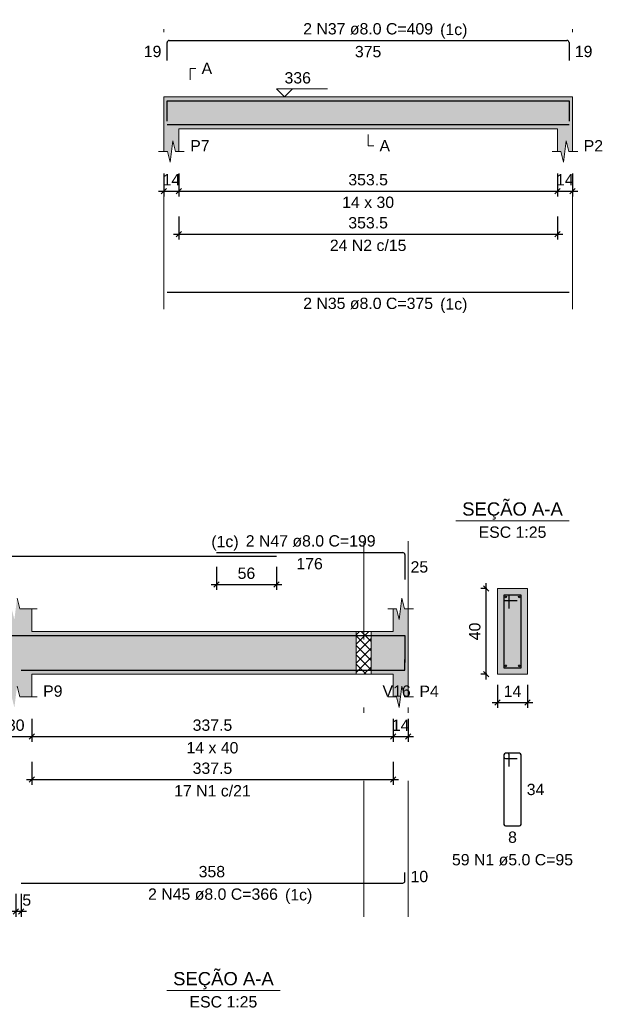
# Model space of a CAD drawing. Header units: millimetres. Extents: x 1434 to 2277, y -793 to -278.
# Tile 92 of 111: x 1865 to 1876, y -404 to -385. Entities that reach past the tile are written whole.
import ezdxf

# ---------------------------------------------------------------- set-up
doc = ezdxf.new("R2010")
doc.units = ezdxf.units.MM
doc.linetypes.add('DASHDOT', pattern=[25.4, 12.7, -6.35, 0, -6.35])
for name, color, linetype, lineweight in [('Descrição da armadura', 7, 'Continuous', 5), ('DT-Barras na forma', 1, 'Continuous', 30), ('DT-Barras no corte', 5, 'Continuous', 5), ('DT-Barras rebatidas', 1, 'Continuous', 30), ('DT-Cotas', 9, 'Continuous', 5), ('DT-Forma', 5, 'Continuous', 5), ('DT-Hachura forma vigas', 252, 'Continuous', 5), ('DT-Hachura intersecção vigas', 9, 'Continuous', 5), ('DT-Hachura seção vigas', 252, 'Continuous', 5), ('DT-Pontilhado', 9, 'DASHDOT', 5), ('DT-Textos', 7, 'Continuous', 5), ('Textos armaduras', 7, 'Continuous', 5)]:
    doc.layers.add(name, color=color, linetype=linetype, lineweight=lineweight)
doc.styles.add('ARIAL', font='arial.ttf')
doc.styles.get("Standard").update_dxf_attribs({"font": 'arial.ttf'})
doc.dimstyles.new('UM_25.000000', dxfattribs={"dimtxt": 0.18, "dimasz": 0.1, "dimexe": 0.1, "dimexo": 0.2, "dimgap": 0, "dimtad": 1, "dimtih": 1, "dimtoh": 1, "dimdec": 1, "dimlfac": 25, "dimzin": 0, "dimdsep": 46, "dimtxsty": 'Standard', "dimcen": 0.09, "dimdle": 0.1, "dimadec": 1, "dimazin": 2, "dimtfac": 1, "dimtdec": 4, "dimtofl": 0, "dimtmove": 0, "dimatfit": 3, "dimfxl": 1, "dimtolj": 1, "dimarcsym": 0})
doc.dimstyles.new('UM_50.000000', dxfattribs={"dimtxt": 0.18, "dimasz": 0.1, "dimexe": 0.1, "dimexo": 0.2, "dimgap": 0, "dimtad": 1, "dimtih": 1, "dimtoh": 1, "dimdec": 1, "dimlfac": 50, "dimzin": 0, "dimdsep": 46, "dimtxsty": 'Standard', "dimcen": 0.09, "dimdle": 0.1, "dimadec": 1, "dimazin": 2, "dimtfac": 1, "dimtdec": 4, "dimtofl": 0, "dimtmove": 0, "dimatfit": 3, "dimfxl": 1, "dimtolj": 1, "dimarcsym": 0})

# ---------------------------------------------------------------- blocks, each defined once
blk = doc.blocks.new('_Oblique')
at = {"color": 0, "linetype": 'ByBlock', "lineweight": -2}
blk.add_line((-0.5, -0.5), (0.5, 0.5), dxfattribs=at)
blk = doc.blocks.new('*D568')
at = {"layer": 'DT-Cotas', "color": 0, "lineweight": -2, "transparency": 16777216}
for p, q in [((1864.807, -398.268), (1864.807, -398.698)), ((1865.407, -398.268), (1865.407, -398.698)), ((1864.707, -398.598), (1865.507, -398.598))]:
    blk.add_line(p, q, dxfattribs=at)
at = {"layer": 'DT-Cotas', "color": 0, "lineweight": -2, "transparency": 16777216, "xscale": 0.1, "yscale": 0.1, "zscale": 0.1, "rotation": 180}
blk.add_blockref('_Oblique', (1864.807, -398.598), dxfattribs=at)
at = {"layer": 'DT-Cotas', "color": 0, "lineweight": -2, "transparency": 16777216, "xscale": 0.1, "yscale": 0.1, "zscale": 0.1}
blk.add_blockref('_Oblique', (1865.407, -398.598), dxfattribs=at)
at = {"layer": 'DT-Cotas', "color": 7, "transparency": 16777216, "insert": (1865.107, -398.386), "char_height": 0.2118, "attachment_point": 5, "rotation": 0.0057, "style": 'ARIAL'}
blk.add_mtext('\\A1;30', dxfattribs=at)
blk = doc.blocks.new('*D569')
at = {"layer": 'DT-Cotas', "color": 0, "lineweight": -2, "transparency": 16777216}
for p, q in [((1865.407, -398.268), (1865.407, -398.698)), ((1872.157, -398.268), (1872.157, -398.698)), ((1865.307, -398.598), (1872.257, -398.598))]:
    blk.add_line(p, q, dxfattribs=at)
at = {"layer": 'DT-Cotas', "color": 0, "lineweight": -2, "transparency": 16777216, "xscale": 0.1, "yscale": 0.1, "zscale": 0.1, "rotation": 180}
blk.add_blockref('_Oblique', (1865.407, -398.598), dxfattribs=at)
at = {"layer": 'DT-Cotas', "color": 0, "lineweight": -2, "transparency": 16777216, "xscale": 0.1, "yscale": 0.1, "zscale": 0.1}
blk.add_blockref('_Oblique', (1872.157, -398.598), dxfattribs=at)
at = {"layer": 'DT-Cotas', "color": 7, "transparency": 16777216, "insert": (1868.782, -398.386), "char_height": 0.2118, "attachment_point": 5, "rotation": 0.0057, "style": 'ARIAL'}
blk.add_mtext('\\A1;337.5', dxfattribs=at)
blk = doc.blocks.new('*D570')
at = {"layer": 'DT-Cotas', "color": 0, "lineweight": -2, "transparency": 16777216}
for p, q in [((1872.157, -398.268), (1872.157, -398.698)), ((1872.437, -398.268), (1872.437, -398.698)), ((1872.057, -398.598), (1872.537, -398.598))]:
    blk.add_line(p, q, dxfattribs=at)
at = {"layer": 'DT-Cotas', "color": 0, "lineweight": -2, "transparency": 16777216, "xscale": 0.1, "yscale": 0.1, "zscale": 0.1, "rotation": 180}
blk.add_blockref('_Oblique', (1872.157, -398.598), dxfattribs=at)
at = {"layer": 'DT-Cotas', "color": 0, "lineweight": -2, "transparency": 16777216, "xscale": 0.1, "yscale": 0.1, "zscale": 0.1}
blk.add_blockref('_Oblique', (1872.437, -398.598), dxfattribs=at)
at = {"layer": 'DT-Cotas', "color": 7, "transparency": 16777216, "insert": (1872.297, -398.386), "char_height": 0.2118, "attachment_point": 5, "rotation": 0.0057, "style": 'ARIAL'}
blk.add_mtext('\\A1;14', dxfattribs=at)
blk = doc.blocks.new('*D574')
at = {"layer": 'DT-Cotas', "color": 0, "lineweight": -2, "transparency": 16777216}
for p, q in [((1865.407, -399.073), (1865.407, -399.502)), ((1872.157, -399.073), (1872.157, -399.502)), ((1865.307, -399.402), (1872.257, -399.402))]:
    blk.add_line(p, q, dxfattribs=at)
at = {"layer": 'DT-Cotas', "color": 0, "lineweight": -2, "transparency": 16777216, "xscale": 0.1, "yscale": 0.1, "zscale": 0.1, "rotation": 180}
blk.add_blockref('_Oblique', (1865.407, -399.402), dxfattribs=at)
at = {"layer": 'DT-Cotas', "color": 0, "lineweight": -2, "transparency": 16777216, "xscale": 0.1, "yscale": 0.1, "zscale": 0.1}
blk.add_blockref('_Oblique', (1872.157, -399.402), dxfattribs=at)
at = {"layer": 'DT-Cotas', "color": 7, "transparency": 16777216, "insert": (1868.782, -399.191), "char_height": 0.2118, "attachment_point": 5, "rotation": 0.0057, "style": 'ARIAL'}
blk.add_mtext('\\A1;337.5', dxfattribs=at)
blk = doc.blocks.new('*D575')
at = {"layer": 'DT-Cotas', "color": 0, "lineweight": -2, "transparency": 16777216}
for p, q in [((1865.107, -401.537), (1865.107, -401.966)), ((1865.207, -401.537), (1865.207, -401.966)), ((1865.307, -401.866), (1865.007, -401.866))]:
    blk.add_line(p, q, dxfattribs=at)
at = {"layer": 'DT-Cotas', "color": 0, "lineweight": -2, "transparency": 16777216, "xscale": 0.1, "yscale": 0.1, "zscale": 0.1, "rotation": 180}
blk.add_blockref('_Oblique', (1865.107, -401.866), dxfattribs=at)
at = {"layer": 'DT-Cotas', "color": 0, "lineweight": -2, "transparency": 16777216, "xscale": 0.1, "yscale": 0.1, "zscale": 0.1}
blk.add_blockref('_Oblique', (1865.207, -401.866), dxfattribs=at)
at = {"layer": 'DT-Cotas', "color": 7, "transparency": 16777216, "insert": (1865.313, -401.654), "char_height": 0.2118, "attachment_point": 5, "rotation": 0.0057, "style": 'ARIAL'}
blk.add_mtext('\\A1;5', dxfattribs=at)
blk = doc.blocks.new('*D576')
at = {"layer": 'DT-Cotas', "color": 0, "lineweight": -2, "transparency": 16777216}
for p, q in [((1868.857, -395.428), (1868.857, -395.858)), ((1869.977, -395.428), (1869.977, -395.858)), ((1868.757, -395.758), (1870.077, -395.758))]:
    blk.add_line(p, q, dxfattribs=at)
at = {"layer": 'DT-Cotas', "color": 0, "lineweight": -2, "transparency": 16777216, "xscale": 0.1, "yscale": 0.1, "zscale": 0.1, "rotation": 180}
blk.add_blockref('_Oblique', (1868.857, -395.758), dxfattribs=at)
at = {"layer": 'DT-Cotas', "color": 0, "lineweight": -2, "transparency": 16777216, "xscale": 0.1, "yscale": 0.1, "zscale": 0.1}
blk.add_blockref('_Oblique', (1869.977, -395.758), dxfattribs=at)
at = {"layer": 'DT-Cotas', "color": 7, "transparency": 16777216, "insert": (1869.417, -395.546), "char_height": 0.2118, "attachment_point": 5, "rotation": 0.0057, "style": 'ARIAL'}
blk.add_mtext('\\A1;56', dxfattribs=at)
blk = doc.blocks.new('*D577')
at = {"layer": 'DT-Cotas', "color": 0, "lineweight": -2, "transparency": 16777216}
for p, q in [((1873.907, -395.833), (1873.795, -395.833)), ((1873.895, -397.533), (1873.895, -395.733)), ((1873.907, -397.433), (1873.795, -397.433))]:
    blk.add_line(p, q, dxfattribs=at)
at = {"layer": 'DT-Cotas', "color": 0, "lineweight": -2, "transparency": 16777216, "xscale": 0.1, "yscale": 0.1, "zscale": 0.1}
for p, rotation in [((1873.895, -395.833), 90), ((1873.895, -397.433), 270)]:
    blk.add_blockref('_Oblique', p, dxfattribs=dict(at, rotation=rotation))
at = {"layer": 'DT-Cotas', "color": 7, "transparency": 16777216, "insert": (1873.683, -396.633), "char_height": 0.2118, "attachment_point": 5, "rotation": 90, "style": 'ARIAL'}
blk.add_mtext('\\A1;40', dxfattribs=at)
blk = doc.blocks.new('*D578')
at = {"layer": 'DT-Cotas', "color": 0, "lineweight": -2, "transparency": 16777216}
for p, q in [((1874.107, -397.633), (1874.107, -398.062)), ((1874.667, -397.633), (1874.667, -398.062)), ((1874.007, -397.962), (1874.767, -397.962))]:
    blk.add_line(p, q, dxfattribs=at)
at = {"layer": 'DT-Cotas', "color": 0, "lineweight": -2, "transparency": 16777216, "xscale": 0.1, "yscale": 0.1, "zscale": 0.1, "rotation": 180}
blk.add_blockref('_Oblique', (1874.107, -397.962), dxfattribs=at)
at = {"layer": 'DT-Cotas', "color": 0, "lineweight": -2, "transparency": 16777216, "xscale": 0.1, "yscale": 0.1, "zscale": 0.1}
blk.add_blockref('_Oblique', (1874.667, -397.962), dxfattribs=at)
at = {"layer": 'DT-Cotas', "color": 7, "transparency": 16777216, "insert": (1874.387, -397.75), "char_height": 0.2118, "attachment_point": 5, "rotation": 0.0057, "style": 'ARIAL'}
blk.add_mtext('\\A1;14', dxfattribs=at)
blk = doc.blocks.new('*D1208')
at = {"layer": 'DT-Cotas', "color": 0, "lineweight": -2, "transparency": 16777216}
for p, q in [((1867.875, -388.072), (1867.875, -388.502)), ((1868.155, -388.072), (1868.155, -388.502)), ((1867.775, -388.402), (1868.255, -388.402))]:
    blk.add_line(p, q, dxfattribs=at)
at = {"layer": 'DT-Cotas', "color": 0, "lineweight": -2, "transparency": 16777216, "xscale": 0.1, "yscale": 0.1, "zscale": 0.1, "rotation": 180}
blk.add_blockref('_Oblique', (1867.875, -388.402), dxfattribs=at)
at = {"layer": 'DT-Cotas', "color": 0, "lineweight": -2, "transparency": 16777216, "xscale": 0.1, "yscale": 0.1, "zscale": 0.1}
blk.add_blockref('_Oblique', (1868.155, -388.402), dxfattribs=at)
at = {"layer": 'DT-Cotas', "color": 7, "transparency": 16777216, "insert": (1868.015, -388.19), "char_height": 0.2118, "attachment_point": 5, "rotation": 0.0057, "style": 'ARIAL'}
blk.add_mtext('\\A1;14', dxfattribs=at)
blk = doc.blocks.new('*D1209')
at = {"layer": 'DT-Cotas', "color": 0, "lineweight": -2, "transparency": 16777216}
for p, q in [((1868.155, -388.072), (1868.155, -388.502)), ((1875.225, -388.072), (1875.225, -388.502)), ((1868.055, -388.402), (1875.325, -388.402))]:
    blk.add_line(p, q, dxfattribs=at)
at = {"layer": 'DT-Cotas', "color": 0, "lineweight": -2, "transparency": 16777216, "xscale": 0.1, "yscale": 0.1, "zscale": 0.1, "rotation": 180}
blk.add_blockref('_Oblique', (1868.155, -388.402), dxfattribs=at)
at = {"layer": 'DT-Cotas', "color": 0, "lineweight": -2, "transparency": 16777216, "xscale": 0.1, "yscale": 0.1, "zscale": 0.1}
blk.add_blockref('_Oblique', (1875.225, -388.402), dxfattribs=at)
at = {"layer": 'DT-Cotas', "color": 7, "transparency": 16777216, "insert": (1871.69, -388.19), "char_height": 0.2118, "attachment_point": 5, "rotation": 0.0057, "style": 'ARIAL'}
blk.add_mtext('\\A1;353.5', dxfattribs=at)
blk = doc.blocks.new('*D1210')
at = {"layer": 'DT-Cotas', "color": 0, "lineweight": -2, "transparency": 16777216}
for p, q in [((1875.225, -388.072), (1875.225, -388.502)), ((1875.505, -388.072), (1875.505, -388.502)), ((1875.125, -388.402), (1875.605, -388.402))]:
    blk.add_line(p, q, dxfattribs=at)
at = {"layer": 'DT-Cotas', "color": 0, "lineweight": -2, "transparency": 16777216, "xscale": 0.1, "yscale": 0.1, "zscale": 0.1, "rotation": 180}
blk.add_blockref('_Oblique', (1875.225, -388.402), dxfattribs=at)
at = {"layer": 'DT-Cotas', "color": 0, "lineweight": -2, "transparency": 16777216, "xscale": 0.1, "yscale": 0.1, "zscale": 0.1}
blk.add_blockref('_Oblique', (1875.505, -388.402), dxfattribs=at)
at = {"layer": 'DT-Cotas', "color": 7, "transparency": 16777216, "insert": (1875.365, -388.19), "char_height": 0.2118, "attachment_point": 5, "rotation": 0.0057, "style": 'ARIAL'}
blk.add_mtext('\\A1;14', dxfattribs=at)
blk = doc.blocks.new('*D1211')
at = {"layer": 'DT-Cotas', "color": 0, "lineweight": -2, "transparency": 16777216}
for p, q in [((1868.155, -388.877), (1868.155, -389.307)), ((1875.225, -388.877), (1875.225, -389.307)), ((1868.055, -389.207), (1875.325, -389.207))]:
    blk.add_line(p, q, dxfattribs=at)
at = {"layer": 'DT-Cotas', "color": 0, "lineweight": -2, "transparency": 16777216, "xscale": 0.1, "yscale": 0.1, "zscale": 0.1, "rotation": 180}
blk.add_blockref('_Oblique', (1868.155, -389.207), dxfattribs=at)
at = {"layer": 'DT-Cotas', "color": 0, "lineweight": -2, "transparency": 16777216, "xscale": 0.1, "yscale": 0.1, "zscale": 0.1}
blk.add_blockref('_Oblique', (1875.225, -389.207), dxfattribs=at)
at = {"layer": 'DT-Cotas', "color": 7, "transparency": 16777216, "insert": (1871.69, -388.995), "char_height": 0.2118, "attachment_point": 5, "rotation": 0.0057, "style": 'ARIAL'}
blk.add_mtext('\\A1;353.5', dxfattribs=at)

msp = doc.modelspace()

# ---------------------------------------------------------------- hatches: boundary and pattern name
at = {"layer": 'DT-Hachura forma vigas', "linetype": 'Continuous'}
for points in [[(1875.5049, -387.6607), (1875.5049, -387.2371), (1875.5049, -386.6371), (1875.2249, -386.6371), (1868.1553, -386.6371), (1867.8753, -386.6371), (1867.8753, -387.2371), (1867.8753, -387.6607), (1867.9403, -387.6607), (1867.9903, -387.8607), (1868.0403, -387.4607), (1868.0903, -387.6607), (1868.1553, -387.6607), (1868.1553, -387.2371), (1875.2249, -387.2371), (1875.2249, -387.6607), (1875.2899, -387.6607), (1875.3399, -387.8607), (1875.3899, -387.4607), (1875.4399, -387.6607), (1875.5049, -387.6607)], [(1855.9419, -397.2328), (1855.6619, -397.2328), (1855.6619, -396.6328), (1853.4267, -396.6328), (1852.8267, -396.6328), (1847.5667, -396.6328), (1847.5667, -397.4328), (1852.8267, -397.4328), (1852.8267, -397.8564), (1853.0517, -397.8564), (1853.1017, -398.0564), (1853.1517, -397.6564), (1853.2017, -397.8564), (1853.4267, -397.8564), (1853.4267, -397.4328), (1855.6619, -397.4328), (1855.9419, -397.4328), (1858.1771, -397.4328), (1858.1771, -397.8564), (1858.4021, -397.8564), (1858.4521, -398.0564), (1858.5021, -397.6564), (1858.5521, -397.8564), (1858.7771, -397.8564), (1858.7771, -397.4328), (1864.8071, -397.4328), (1864.8071, -397.8564), (1865.0321, -397.8564), (1865.0821, -398.0564), (1865.1321, -397.6564), (1865.1821, -397.8564), (1865.4071, -397.8564), (1865.4071, -397.4328), (1871.4667, -397.4328), (1871.4667, -396.6328), (1865.4071, -396.6328), (1865.4071, -396.2092), (1865.1821, -396.2092), (1865.1321, -396.0092), (1865.0821, -396.4092), (1865.0321, -396.2092), (1864.8071, -396.2092), (1864.8071, -396.6328), (1858.7771, -396.6328), (1858.1771, -396.6328), (1855.9419, -396.6328), (1855.9419, -397.2328)], [(1872.4367, -397.8564), (1872.4367, -397.4328), (1872.4367, -396.6328), (1872.4367, -396.2092), (1872.3717, -396.2092), (1872.3217, -396.0092), (1872.2717, -396.4092), (1872.2217, -396.2092), (1872.1567, -396.2092), (1872.1567, -396.6328), (1871.7467, -396.6328), (1871.7467, -397.4328), (1872.1567, -397.4328), (1872.1567, -397.8564), (1872.2217, -397.8564), (1872.2717, -398.0564), (1872.3217, -397.6564), (1872.3717, -397.8564), (1872.4367, -397.8564)]]:
    msp.add_hatch(color=256, dxfattribs=at).paths.add_polyline_path(points)
at = {"layer": 'DT-Hachura intersecção vigas', "linetype": 'Continuous'}
h = msp.add_hatch(dxfattribs=at)
h.set_pattern_fill('ANSI37', color=256, style=0)
h.set_pattern_definition([(45, (1842.64089, -438.42438), (-0.08838835, 0.08838835), []), (135, (1842.64089, -438.42438), (-0.08838835, -0.08838835), [])])
h.paths.add_polyline_path([(1871.4667, -397.4328), (1871.7467, -397.4328), (1871.7467, -396.6328), (1871.4667, -396.6328), (1871.4667, -397.4328)])
at = {"layer": 'DT-Hachura seção vigas', "linetype": 'Continuous'}
msp.add_hatch(color=256, dxfattribs=at).paths.add_polyline_path([(1874.1069, -397.4328), (1874.1069, -397.4328), (1874.6669, -397.4328), (1874.6669, -395.8328), (1874.1069, -395.8328), (1874.1069, -397.4328)])

# ---------------------------------------------------------------- linework, layer by layer
at = {"layer": 'DT-Barras na forma'}
for p, q in [((1874.3269, -395.9528), (1874.2269, -395.9528)), ((1874.2269, -395.9528), (1874.2269, -397.3128)), ((1874.5469, -395.9528), (1874.2269, -395.9528)), ((1874.2269, -395.9528), (1874.2269, -396.0528)), ((1874.2269, -396.0528), (1874.4769, -396.0528)), ((1874.3269, -396.2028), (1874.3269, -395.9528)), ((1874.5469, -397.3128), (1874.5469, -395.9528)), ((1874.2269, -397.3128), (1874.5469, -397.3128))]:
    msp.add_line(p, q, dxfattribs=at)
for points in [[(1867.9353, -387.0928), (1867.9353, -386.7151), (1875.4449, -386.7151), (1875.4449, -387.0928)], [(1867.9353, -387.1591), (1875.4449, -387.1591)], [(1846.5767, -397.2143), (1846.5767, -396.7108), (1869.9767, -396.7108)], [(1868.8567, -396.7108), (1872.3767, -396.7108), (1872.3767, -397.2143)], [(1865.2071, -397.3548), (1872.3767, -397.3548), (1872.3767, -397.1548)]]:
    msp.add_lwpolyline(points, dxfattribs=at)
at = {"layer": 'DT-Barras no corte'}
for centre in [(1874.2629, -395.9888), (1874.5109, -395.9888), (1874.2629, -397.2768), (1874.5109, -397.2768)]:
    msp.add_circle(centre, 0.016, dxfattribs=at)
at = {"layer": 'DT-Barras rebatidas'}
for p, q in [((1867.9353, -385.9632), (1867.9353, -385.6255)), ((1867.9753, -385.5855), (1875.4049, -385.5855)), ((1875.4449, -385.6255), (1875.4449, -385.9632)), ((1867.9353, -390.2937), (1875.4449, -390.2937)), ((1846.6167, -395.2282), (1869.9767, -395.2282)), ((1868.8567, -395.1576), (1872.3367, -395.1576)), ((1872.3767, -395.1976), (1872.3767, -395.6611)), ((1874.2269, -398.9395), (1874.2269, -400.2395)), ((1874.2269, -398.9395), (1874.2269, -398.9795)), ((1874.2969, -398.9095), (1874.2569, -398.9095)), ((1874.5169, -398.9095), (1874.2569, -398.9095)), ((1874.2569, -399.0095), (1874.4769, -399.0095)), ((1874.3269, -399.1595), (1874.3269, -398.9395)), ((1874.5469, -400.2395), (1874.5469, -398.9395)), ((1874.2569, -400.2695), (1874.5169, -400.2695)), ((1872.3767, -401.2966), (1872.3767, -401.1366)), ((1865.2071, -401.3366), (1872.3367, -401.3366))]:
    msp.add_line(p, q, dxfattribs=at)
for centre, radius, start, end in [((1867.9753, -385.6255), 0.04, 90, 180), ((1875.4049, -385.6255), 0.04, 0, 90), ((1872.3367, -395.1976), 0.04, 0, 90), ((1874.2569, -398.9395), 0.03, 90, 180), ((1874.2569, -398.9395), 0.03, 90, 180), ((1874.2569, -398.9795), 0.03, 180, 270), ((1874.2969, -398.9395), 0.03, 0, 90), ((1874.5169, -398.9395), 0.03, 0, 90), ((1874.2569, -400.2395), 0.03, 180, 270), ((1874.5169, -400.2395), 0.03, 270, 0), ((1872.3367, -401.2966), 0.04, 270, 0)]:
    msp.add_arc(centre, radius, start, end, dxfattribs=at)
at = {"layer": 'DT-Forma', "linetype": 'Continuous'}
for p, q in [((1867.8753, -387.2371), (1867.8753, -386.6371)), ((1875.5049, -386.6371), (1875.5049, -387.2371)), ((1872.4367, -396.6328), (1872.4367, -397.4328))]:
    msp.add_line(p, q, dxfattribs=at)
at = {"layer": 'DT-Forma'}
for p, q in [((1867.8753, -386.6371), (1868.1553, -386.6371)), ((1868.1553, -386.6371), (1875.2249, -386.6371)), ((1875.2249, -386.6371), (1875.5049, -386.6371)), ((1867.8753, -387.2371), (1867.8753, -387.6607)), ((1868.1553, -387.6607), (1868.1553, -387.2371)), ((1868.1553, -387.2371), (1875.2249, -387.2371)), ((1875.2249, -387.2371), (1875.2249, -387.6607)), ((1875.5049, -387.6607), (1875.5049, -387.2371)), ((1867.9903, -387.8607), (1868.0403, -387.4607)), ((1868.0403, -387.4607), (1868.0903, -387.6607)), ((1875.3399, -387.8607), (1875.3899, -387.4607)), ((1875.3899, -387.4607), (1875.4399, -387.6607)), ((1867.7753, -387.6607), (1867.9403, -387.6607)), ((1867.9403, -387.6607), (1867.9903, -387.8607)), ((1868.0903, -387.6607), (1868.2553, -387.6607)), ((1875.1249, -387.6607), (1875.2899, -387.6607)), ((1875.2899, -387.6607), (1875.3399, -387.8607)), ((1875.4399, -387.6607), (1875.6049, -387.6607)), ((1874.6669, -395.8328), (1874.1069, -395.8328)), ((1874.1069, -395.8328), (1874.1069, -395.8328)), ((1874.1069, -395.8328), (1874.1069, -397.4328)), ((1874.6669, -397.4328), (1874.6669, -395.8328)), ((1874.6669, -395.8328), (1874.6669, -395.8328)), ((1865.1321, -396.0092), (1865.1821, -396.2092)), ((1872.2717, -396.4092), (1872.3217, -396.0092)), ((1872.3217, -396.0092), (1872.3717, -396.2092)), ((1865.1821, -396.2092), (1865.5071, -396.2092)), ((1865.4071, -396.2092), (1865.4071, -396.6328)), ((1872.0567, -396.2092), (1872.2217, -396.2092)), ((1872.1567, -396.6328), (1872.1567, -396.2092)), ((1872.2217, -396.2092), (1872.2717, -396.4092)), ((1872.3717, -396.2092), (1872.5367, -396.2092)), ((1872.4367, -396.2092), (1872.4367, -396.6328)), ((1865.4071, -396.6328), (1871.4667, -396.6328)), ((1871.4667, -396.6328), (1871.7467, -396.6328)), ((1871.7467, -396.6328), (1872.1567, -396.6328)), ((1865.4071, -397.8564), (1865.4071, -397.4328)), ((1865.4071, -397.4328), (1871.4667, -397.4328)), ((1871.4667, -397.4328), (1871.7467, -397.4328)), ((1871.7467, -397.4328), (1872.1567, -397.4328)), ((1872.1567, -397.4328), (1872.1567, -397.8564)), ((1872.4367, -397.8564), (1872.4367, -397.4328)), ((1874.1069, -397.4328), (1874.6669, -397.4328)), ((1874.1069, -397.4328), (1874.1069, -397.4328)), ((1874.6669, -397.4328), (1874.6669, -397.4328)), ((1865.1321, -397.6564), (1865.1821, -397.8564)), ((1872.2717, -398.0564), (1872.3217, -397.6564)), ((1872.3217, -397.6564), (1872.3717, -397.8564)), ((1865.1821, -397.8564), (1865.5071, -397.8564)), ((1872.0567, -397.8564), (1872.2217, -397.8564)), ((1872.2217, -397.8564), (1872.2717, -398.0564)), ((1872.3717, -397.8564), (1872.5367, -397.8564))]:
    msp.add_line(p, q, dxfattribs=at)
at = {"layer": 'DT-Pontilhado', "ltscale": 0.2}
for p, q in [((1867.8753, -390.6114), (1867.8753, -385.3737)), ((1875.5049, -390.6114), (1875.5049, -385.3737)), ((1871.6067, -401.9661), (1871.6067, -394.9458)), ((1872.4367, -401.9661), (1872.4367, -394.9458)), ((1871.4667, -396.6328), (1871.4667, -397.4328)), ((1871.7467, -396.6328), (1871.7467, -397.4328))]:
    msp.add_line(p, q, dxfattribs=at)
at = {"layer": 'DT-Textos'}
for p, q in [((1873.3279, -394.5679), (1875.4459, -394.5679)), ((1867.9275, -403.3472), (1870.0455, -403.3472))]:
    msp.add_line(p, q, dxfattribs=at)
for points in [[(1868.3671, -386.3194), (1868.3671, -386.1076), (1868.473, -386.1076)], [(1870.2762, -386.4888), (1870.128, -386.6371), (1869.9797, -386.4888), (1870.9328, -386.4888)], [(1871.6901, -387.343), (1871.6901, -387.5548), (1871.796, -387.5548)]]:
    msp.add_lwpolyline(points, dxfattribs=at)

# ---------------------------------------------------------------- texts
at = {"layer": 'Descrição da armadura', "linetype": 'Continuous', "char_height": 0.2118, "attachment_point": 8, "line_spacing_factor": 0.798, "style": 'ARIAL'}
for s, insert, width in [('2 N37 ø8.0 C=409', (1871.6901, -385.4796), 4.8647), ('24 N2 c/15', (1871.6901, -389.5245), 2.869342), ('2 N35 ø8.0 C=375', (1871.6901, -390.6114), 4.8647), ('2 N47 ø8.0 C=199', (1870.6167, -395.0517), 4.8647), ('17 N1 c/21', (1868.7819, -399.7202), 2.869342), ('59 N1 ø5.0 C=95', (1874.3869, -401.0108), 4.534748), ('2 N45 ø8.0 C=366', (1868.7919, -401.6543), 4.8647)]:
    msp.add_mtext(s, dxfattribs=dict(at, insert=insert, width=width))
at = {"layer": 'DT-Textos', "line_spacing_factor": 0.798, "style": 'ARIAL'}
for s, insert, char_height, width, attachment_point in [('(1c)', (1873.0355, -385.5497), 0.2118, 0.872216, 7), ('A', (1868.5789, -386.2135), 0.2118, 0.337807, 7), ('336', (1870.128, -386.3935), 0.2118, 0.845013, 7), ('P7', (1868.3671, -387.6607), 0.2118, 0.619479, 7), ('A', (1871.9019, -387.6607), 0.2118, 0.337807, 7), ('P2', (1875.7167, -387.6607), 0.2118, 0.619479, 7), ('14 x 30', (1871.6901, -388.7197), 0.2118, 1.66134, 8), ('(1c)', (1873.0355, -390.6817), 0.2118, 0.872216, 7), ('SEÇÃO A-A', (1874.3869, -394.5434), 0.2471, 4.137152, 8), ('ESC 1:25', (1874.3869, -394.8856), 0.2118, 2.167804, 8), ('(1c)', (1869.2709, -395.1214), 0.2118, 0.872216, 9), ('P9', (1865.6189, -397.8564), 0.2118, 0.619479, 7), ('V16', (1871.9585, -397.8564), 0.2118, 0.90115, 7), ('P4', (1872.6485, -397.8564), 0.2118, 0.619479, 7), ('14 x 40', (1868.7819, -398.9154), 0.2118, 1.66134, 8), ('(1c)', (1870.1379, -401.7244), 0.2118, 0.872216, 7), ('SEÇÃO A-A', (1868.9869, -403.3224), 0.2471, 4.137152, 8), ('ESC 1:25', (1868.9865, -403.6649), 0.2118, 2.167804, 8)]:
    msp.add_mtext(s, dxfattribs=dict(at, insert=insert, char_height=char_height, width=width, attachment_point=attachment_point))
at = {"layer": 'Textos armaduras', "linetype": 'Continuous', "char_height": 0.2118, "attachment_point": 7, "line_spacing_factor": 0.798, "style": 'ARIAL'}
for s, insert, width in [('19', (1867.4995, -385.9002), 0.659905), ('375', (1871.4427, -385.9032), 0.989858), ('19', (1875.5508, -385.9002), 0.659905), ('176', (1870.3493, -395.4753), 0.989858), ('25', (1872.4826, -395.5353), 0.659905), ('34', (1874.6528, -399.6954), 0.659905), ('8', (1874.3044, -400.5872), 0.329953), ('358', (1868.5245, -401.2307), 0.989858), ('10', (1872.4826, -401.3225), 0.659905)]:
    msp.add_mtext(s, dxfattribs=dict(at, insert=insert, width=width))

# ---------------------------------------------------------------- dimensions: what is measured, and where the dimension line sits
at = {"layer": 'DT-Cotas'}
for base, p1, p2, dimstyle, override, picture, middle in [((1868.1553, -388.402), (1867.8753, -387.8725), (1868.1553, -387.8725), 'UM_50.000000', {"dimtxt": 0.2118, "dimasz": 0.1, "dimexe": 0.1, "dimexo": 0.2, "dimtad": 1, "dimtih": 0, "dimtoh": 0, "dimdec": 1, "dimlfac": 50, "dimzin": 8, "dimtxsty": 'ARIAL', "dimblk": 'Oblique', "dimblk1": 'Oblique', "dimblk2": 'Oblique', "dimsah": 1, "dimdle": 0.1, "dimse1": 0, "dimse2": 0, "dimclrt": 7, "dimadec": 1, "dimazin": 3, "dimtmove": 2, "dimldrblk": 'Oblique'}, '*D1208', (1868.0153, -388.1902)), ((1875.2249, -388.402), (1868.1553, -387.8725), (1875.2249, -387.8725), 'UM_50.000000', {"dimtxt": 0.2118, "dimasz": 0.1, "dimexe": 0.1, "dimexo": 0.2, "dimtad": 1, "dimtih": 0, "dimtoh": 0, "dimdec": 1, "dimlfac": 50, "dimzin": 8, "dimtxsty": 'ARIAL', "dimblk": 'Oblique', "dimblk1": 'Oblique', "dimblk2": 'Oblique', "dimsah": 1, "dimdle": 0.1, "dimse1": 0, "dimse2": 0, "dimclrt": 7, "dimadec": 1, "dimazin": 3, "dimtmove": 2, "dimldrblk": 'Oblique'}, '*D1209', (1871.6901, -388.1902)), ((1875.5049, -388.402), (1875.2249, -387.8725), (1875.5049, -387.8725), 'UM_50.000000', {"dimtxt": 0.2118, "dimasz": 0.1, "dimexe": 0.1, "dimexo": 0.2, "dimtad": 1, "dimtih": 0, "dimtoh": 0, "dimdec": 1, "dimlfac": 50, "dimzin": 8, "dimtxsty": 'ARIAL', "dimblk": 'Oblique', "dimblk1": 'Oblique', "dimblk2": 'Oblique', "dimsah": 1, "dimdle": 0.1, "dimse1": 0, "dimse2": 0, "dimclrt": 7, "dimadec": 1, "dimazin": 3, "dimtmove": 2, "dimldrblk": 'Oblique'}, '*D1210', (1875.3649, -388.1902)), ((1875.2249, -389.2068), (1868.1553, -388.6773), (1875.2249, -388.6773), 'UM_50.000000', {"dimtxt": 0.2118, "dimasz": 0.1, "dimexe": 0.1, "dimexo": 0.2, "dimtad": 1, "dimtih": 0, "dimtoh": 0, "dimdec": 1, "dimlfac": 50, "dimzin": 8, "dimtxsty": 'ARIAL', "dimblk": 'Oblique', "dimblk1": 'Oblique', "dimblk2": 'Oblique', "dimsah": 1, "dimdle": 0.1, "dimse1": 0, "dimse2": 0, "dimclrt": 7, "dimadec": 1, "dimazin": 3, "dimtmove": 2, "dimldrblk": 'Oblique'}, '*D1211', (1871.6901, -388.995)), ((1869.9767, -395.7577), (1868.8567, -395.2282), (1869.9767, -395.2282), 'UM_50.000000', {"dimtxt": 0.2118, "dimasz": 0.1, "dimexe": 0.1, "dimexo": 0.2, "dimtad": 1, "dimtih": 0, "dimtoh": 0, "dimdec": 1, "dimlfac": 50, "dimzin": 8, "dimtxsty": 'ARIAL', "dimblk": 'Oblique', "dimblk1": 'Oblique', "dimblk2": 'Oblique', "dimsah": 1, "dimdle": 0.1, "dimse1": 0, "dimse2": 0, "dimclrt": 7, "dimadec": 1, "dimazin": 3, "dimtmove": 2, "dimldrblk": 'Oblique'}, '*D576', (1869.4167, -395.5459)), ((1874.6669, -397.9623), (1874.1069, -397.4328), (1874.6669, -397.4328), 'UM_25.000000', {"dimtxt": 0.2118, "dimasz": 0.1, "dimexe": 0.1, "dimexo": 0.2, "dimtad": 1, "dimtih": 0, "dimtoh": 0, "dimdec": 1, "dimlfac": 25, "dimzin": 8, "dimtxsty": 'ARIAL', "dimblk": 'Oblique', "dimblk1": 'Oblique', "dimblk2": 'Oblique', "dimsah": 1, "dimdle": 0.1, "dimse1": 0, "dimse2": 0, "dimclrt": 7, "dimadec": 1, "dimazin": 3, "dimtmove": 2, "dimldrblk": 'Oblique'}, '*D578', (1874.3869, -397.7505)), ((1865.4071, -398.5977), (1864.8071, -398.0682), (1865.4071, -398.0682), 'UM_50.000000', {"dimtxt": 0.2118, "dimasz": 0.1, "dimexe": 0.1, "dimexo": 0.2, "dimtad": 1, "dimtih": 0, "dimtoh": 0, "dimdec": 1, "dimlfac": 50, "dimzin": 8, "dimtxsty": 'ARIAL', "dimblk": 'Oblique', "dimblk1": 'Oblique', "dimblk2": 'Oblique', "dimsah": 1, "dimdle": 0.1, "dimse1": 0, "dimse2": 0, "dimclrt": 7, "dimadec": 1, "dimazin": 3, "dimtmove": 2, "dimldrblk": 'Oblique'}, '*D568', (1865.1071, -398.3859)), ((1872.1567, -398.5977), (1865.4071, -398.0682), (1872.1567, -398.0682), 'UM_50.000000', {"dimtxt": 0.2118, "dimasz": 0.1, "dimexe": 0.1, "dimexo": 0.2, "dimtad": 1, "dimtih": 0, "dimtoh": 0, "dimdec": 1, "dimlfac": 50, "dimzin": 8, "dimtxsty": 'ARIAL', "dimblk": 'Oblique', "dimblk1": 'Oblique', "dimblk2": 'Oblique', "dimsah": 1, "dimdle": 0.1, "dimse1": 0, "dimse2": 0, "dimclrt": 7, "dimadec": 1, "dimazin": 3, "dimtmove": 2, "dimldrblk": 'Oblique'}, '*D569', (1868.7819, -398.3859)), ((1872.4367, -398.5977), (1872.1567, -398.0682), (1872.4367, -398.0682), 'UM_50.000000', {"dimtxt": 0.2118, "dimasz": 0.1, "dimexe": 0.1, "dimexo": 0.2, "dimtad": 1, "dimtih": 0, "dimtoh": 0, "dimdec": 1, "dimlfac": 50, "dimzin": 8, "dimtxsty": 'ARIAL', "dimblk": 'Oblique', "dimblk1": 'Oblique', "dimblk2": 'Oblique', "dimsah": 1, "dimdle": 0.1, "dimse1": 0, "dimse2": 0, "dimclrt": 7, "dimadec": 1, "dimazin": 3, "dimtmove": 2, "dimldrblk": 'Oblique'}, '*D570', (1872.2967, -398.3859)), ((1872.1567, -399.4025), (1865.4071, -398.873), (1872.1567, -398.873), 'UM_50.000000', {"dimtxt": 0.2118, "dimasz": 0.1, "dimexe": 0.1, "dimexo": 0.2, "dimtad": 1, "dimtih": 0, "dimtoh": 0, "dimdec": 1, "dimlfac": 50, "dimzin": 8, "dimtxsty": 'ARIAL', "dimblk": 'Oblique', "dimblk1": 'Oblique', "dimblk2": 'Oblique', "dimsah": 1, "dimdle": 0.1, "dimse1": 0, "dimse2": 0, "dimclrt": 7, "dimadec": 1, "dimazin": 3, "dimtmove": 2, "dimldrblk": 'Oblique'}, '*D574', (1868.7819, -399.1907)), ((1865.1071, -401.8661), (1865.2071, -401.3366), (1865.1071, -401.3366), 'UM_50.000000', {"dimtxt": 0.2118, "dimasz": 0.1, "dimexe": 0.1, "dimexo": 0.2, "dimtad": 1, "dimtih": 0, "dimtoh": 0, "dimdec": 1, "dimlfac": 50, "dimzin": 8, "dimtxsty": 'ARIAL', "dimblk": 'Oblique', "dimblk1": 'Oblique', "dimblk2": 'Oblique', "dimsah": 1, "dimdle": 0.1, "dimse1": 0, "dimse2": 0, "dimclrt": 7, "dimadec": 1, "dimazin": 3, "dimtmove": 2, "dimldrblk": 'Oblique'}, '*D575', (1865.313, -401.6543))]:
    dim = msp.add_linear_dim(base=base, p1=p1, p2=p2, dimstyle=dimstyle, override=override, dxfattribs=at)
    dim.commit()
    dim.dimension.update_dxf_attribs({"geometry": picture, "text_midpoint": middle, "dimtype": 160, "text_rotation": 0.00573})
dim = msp.add_linear_dim(base=(1873.8951, -395.8328), p1=(1874.1069, -397.4328), p2=(1874.1069, -395.8328), angle=90, dimstyle='UM_25.000000', override={"dimtxt": 0.2118, "dimasz": 0.1, "dimexe": 0.1, "dimexo": 0.2, "dimtad": 1, "dimtih": 0, "dimtoh": 0, "dimdec": 1, "dimlfac": 25, "dimzin": 8, "dimtxsty": 'ARIAL', "dimblk": 'Oblique', "dimblk1": 'Oblique', "dimblk2": 'Oblique', "dimsah": 1, "dimdle": 0.1, "dimse1": 0, "dimse2": 0, "dimclrt": 7, "dimadec": 1, "dimazin": 3, "dimtmove": 2, "dimldrblk": 'Oblique'}, dxfattribs=at)
dim.commit()
dim.dimension.update_dxf_attribs({"geometry": '*D577', "text_midpoint": (1873.6833, -396.6328), "dimtype": 160, "text_rotation": 90})

doc.saveas('drawing.dxf')
